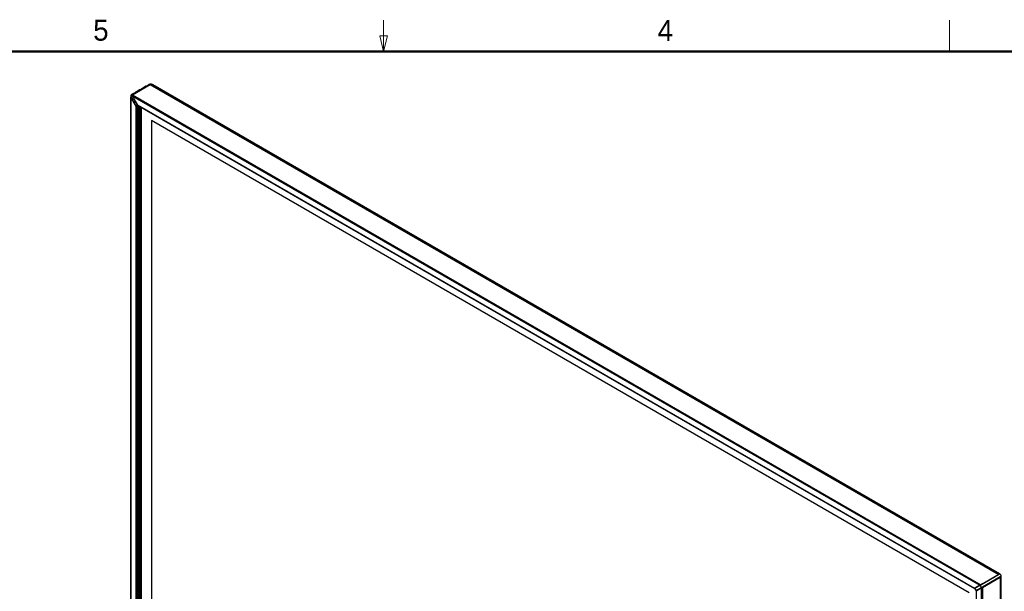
# Model space of a CAD drawing. Header units: millimetres. Extents: x 0 to 844, y -2 to 552.
# Tile 70 of 119: x 362 to 550, y 443 to 552. Entities that reach past the tile are written whole.
import ezdxf

# ---------------------------------------------------------------- set-up
doc = ezdxf.new("R2010")
doc.units = ezdxf.units.MM
doc.styles.add('SLDTEXTSTYLE0', font='ARIAL.TTF', dxfattribs={"width": 0.948})

msp = doc.modelspace()

# ---------------------------------------------------------------- linework, layer by layer
at = {"color": 7, "linetype": 'Continuous', "lineweight": 18}
for p, q in [((431.8, 546.1), (431.8, 552.1)), ((539.75, 546.1), (539.75, 552.1)), ((431.8, 546.1), (431.05, 549.1)), ((431.05, 549.1), (432.55, 549.1)), ((431.8, 546.1), (432.55, 549.1))]:
    msp.add_line(p, q, dxfattribs=at)
at = {"color": 7, "linetype": 'Continuous', "lineweight": 50}
msp.add_line((25.4, 546.1), (838.2, 546.1), dxfattribs=at)
at = {"color": 7, "linetype": 'Continuous', "lineweight": 25}
for p, q in [((383.886, 537.826), (387.29, 539.791)), ((387.29, 539.791), (549.141, 446.357)), ((549.327, 446.464), (387.739, 539.747)), ((383.542, 537.515), (383.542, 429.704)), ((384.562, 535.677), (383.586, 537.367)), ((383.586, 429.73), (383.586, 537.367)), ((383.604, 537.418), (383.605, 537.417)), ((383.867, 537.57), (383.904, 537.591)), ((383.867, 537.57), (383.868, 537.569)), ((383.886, 537.826), (545.736, 444.392)), ((383.886, 537.581), (545.524, 444.269)), ((383.886, 537.581), (384.862, 535.891)), ((384.854, 535.869), (384.42, 536.655)), ((384.562, 430.293), (384.562, 535.677)), ((384.68, 535.682), (384.734, 535.713)), ((384.731, 535.612), (384.703, 535.595)), ((384.703, 430.375), (384.703, 535.595)), ((384.723, 535.707), (384.731, 535.693)), ((384.731, 430.391), (384.731, 535.612)), ((384.746, 430.4), (384.746, 535.644)), ((384.854, 535.869), (384.824, 535.852)), ((384.862, 535.891), (544.548, 443.706)), ((384.932, 535.816), (544.519, 443.689)), ((385.067, 430.199), (385.067, 535.738)), ((385.414, 430.421), (385.414, 535.538)), ((385.552, 430.478), (385.552, 535.459)), ((387.512, 532.914), (387.51, 532.913)), ((543.498, 442.863), (387.51, 532.913)), ((387.51, 532.913), (387.51, 431.498)), ((543.5, 442.864), (387.512, 532.914)), ((545.732, 444.376), (549.129, 446.337)), ((549.141, 446.357), (545.736, 444.392)), ((549.141, 446.317), (545.744, 444.356)), ((549.176, 446.334), (545.779, 444.373)), ((546.009, 443.897), (549.406, 445.858)), ((549.418, 445.837), (546.021, 443.876)), ((546.036, 443.831), (549.441, 445.797)), ((549.439, 445.88), (546.041, 443.918)), ((546.713, 444.955), (548.127, 445.772)), ((548.427, 445.252), (547.013, 444.436)), ((548.127, 445.772), (548.693, 446.098)), ((548.367, 445.177), (548.367, 445.218)), ((548.388, 445.189), (548.388, 445.23)), ((548.993, 445.579), (548.427, 445.252)), ((548.427, 445.211), (548.427, 445.252)), ((548.993, 445.579), (549.41, 445.82)), ((548.993, 445.538), (548.993, 445.579)), ((549.085, 445.591), (549.086, 445.632)), ((549.193, 446.381), (549.11, 446.339)), ((549.138, 446.343), (549.11, 446.339)), ((549.129, 446.337), (549.138, 446.343)), ((549.141, 446.317), (549.129, 446.337)), ((549.176, 446.334), (549.141, 446.317)), ((549.23, 445.675), (549.231, 445.716)), ((549.231, 445.716), (549.41, 445.82)), ((549.305, 446.452), (549.282, 446.439)), ((549.304, 446.411), (549.292, 446.432)), ((549.406, 445.858), (549.439, 445.88)), ((549.406, 445.858), (549.418, 445.837)), ((549.487, 445.871), (549.41, 445.82)), ((549.427, 445.842), (549.41, 445.82)), ((549.441, 445.797), (549.441, 337.914)), ((549.581, 445.931), (549.569, 445.952)), ((549.627, 338.325), (549.627, 445.904)), ((544.571, 443.658), (544.545, 443.642)), ((544.548, 443.706), (545.524, 444.269)), ((544.577, 443.722), (544.548, 443.706)), ((544.549, 443.644), (544.578, 443.662)), ((544.552, 443.688), (544.57, 443.657)), ((545.559, 444.289), (544.56, 443.693)), ((544.56, 443.693), (544.578, 443.662)), ((545.576, 444.259), (544.578, 443.662)), ((545.517, 444.265), (544.647, 443.763)), ((544.714, 443.801), (544.728, 443.793)), ((544.826, 443.233), (545.841, 443.8)), ((544.843, 443.203), (545.859, 443.769)), ((545.824, 443.709), (544.848, 443.145)), ((545.576, 444.259), (545.541, 444.237)), ((545.542, 444.237), (545.541, 444.237)), ((545.577, 444.259), (545.542, 444.237)), ((545.56, 444.29), (545.559, 444.289)), ((545.576, 444.259), (545.559, 444.289)), ((546.147, 444.629), (545.56, 444.29)), ((545.576, 444.262), (545.56, 444.29)), ((545.744, 444.356), (545.732, 444.376)), ((545.744, 444.356), (545.779, 444.373)), ((545.805, 443.781), (545.842, 443.8)), ((545.805, 443.781), (545.841, 443.8)), ((545.805, 443.781), (545.805, 443.781)), ((545.824, 443.709), (545.824, 336.072)), ((545.841, 443.8), (545.842, 443.8)), ((545.841, 443.8), (545.859, 443.769)), ((545.86, 443.77), (545.844, 443.798)), ((545.86, 443.77), (546.447, 444.109)), ((546.041, 443.918), (546.009, 443.897)), ((546.009, 443.897), (546.021, 443.876)), ((546.036, 443.831), (546.036, 335.949)), ((546.147, 444.629), (546.713, 444.955)), ((546.388, 444.034), (546.388, 444.075)), ((546.408, 444.046), (546.408, 444.087)), ((547.013, 444.436), (546.447, 444.109)), ((546.447, 444.068), (546.447, 444.109)), ((547.013, 444.395), (547.013, 444.436)), ((547.961, 444.942), (547.961, 444.983)), ((548.004, 444.967), (548.004, 445.008)), ((544.791, 443.215), (544.818, 443.229)), ((544.826, 443.233), (544.795, 443.218)), ((544.817, 443.229), (544.835, 443.198)), ((544.826, 443.233), (544.843, 443.203)), ((544.848, 443.145), (544.848, 337.762)), ((545.014, 443.298), (545.014, 443.241))]:
    msp.add_line(p, q, dxfattribs=at)
at = {"color": 8, "linetype": 'Continuous', "lineweight": 25}
for p, q in [((387.272, 539.781), (387.255, 539.81)), ((383.858, 537.848), (383.876, 537.819)), ((383.868, 537.569), (383.887, 537.58)), ((384.854, 535.869), (384.87, 535.878)), ((384.926, 535.82), (384.926, 430.117)), ((384.956, 535.803), (384.956, 430.135)), ((385.055, 535.746), (385.055, 430.191)), ((385.072, 535.736), (385.072, 430.225)), ((385.102, 535.718), (385.102, 430.228)), ((385.402, 535.545), (385.402, 430.403)), ((385.419, 535.535), (385.419, 430.402)), ((385.45, 535.518), (385.45, 430.419)), ((385.539, 535.466), (385.539, 430.471)), ((544.736, 443.798), (544.721, 443.806)), ((545.845, 443.721), (545.845, 443.762)), ((545.987, 443.803), (545.987, 443.844)), ((547.931, 444.925), (547.931, 444.966)), ((545.022, 443.245), (545.022, 443.302))]:
    msp.add_line(p, q, dxfattribs=at)
at = {"color": 7, "linetype": 'Continuous', "lineweight": 25, "flags": 128}
for points in [[(387.255, 539.81), (386.678, 539.476), (386.082, 539.132), (385.485, 538.788), (384.661, 538.312), (383.858, 537.848)], [(383.605, 537.417), (383.771, 537.123), (383.936, 536.83), (384.102, 536.536), (384.268, 536.242), (384.547, 535.748)], [(383.868, 537.569), (384.031, 537.274), (384.194, 536.978), (384.357, 536.683), (384.52, 536.387), (384.794, 535.89)], [(549.441, 445.797), (549.512, 445.838), (549.567, 445.87), (549.605, 445.891), (549.624, 445.903), (549.627, 445.904)], [(545.541, 444.237), (545.37, 444.134), (545.199, 444.032), (545.027, 443.93), (544.856, 443.827), (544.568, 443.655)], [(545.805, 443.781), (545.63, 443.684), (545.456, 443.586), (545.282, 443.489), (545.107, 443.392), (544.814, 443.228)]]:
    msp.add_lwpolyline(points, dxfattribs=at)
at = {"color": 7, "linetype": 'Continuous', "lineweight": 25}
for centre, major_axis, ratio, start_param, end_param in [((387.739, 539.014), (-0.449, 0.778), 0.5773346, 5.4978278, 6.2831447), ((383.692, 537.428), (-0.106, 0.184), 0.5773346, 0.2346292, 1.5707557), ((383.992, 537.642), (-0.106, 0.184), 0.5773346, 6.2831447, 7.853941), ((384.632, 535.718), (-0.071, 0.122), 0.5773346, 1.5707557, 3.141552), ((384.696, 535.673), (-0.0354, 0.0612), 0.5773346, 3.141552, 4.7123483), ((384.932, 535.932), (-0.071, 0.122), 0.5773346, 1.5707557, 2.3562351), ((548.692, 446.098), (0.635, 0.367), 0.0000704, 6.0213453, 7.0685428), ((544.619, 443.747), (0.1, 0.058), 0.0000704, 2.3561538, 3.9269502), ((544.595, 443.713), (0.0432, 0.0252), 0.0071914, 2.5085825, 3.1415564), ((544.612, 443.742), (0.05, 0.0289), 0.0000704, 3.9269502, 5.4977465), ((545.552, 444.286), (0.05, 0.0289), 0.0000704, 1.4502305, 2.3561539), ((545.63, 444.33), (0.15, 0.087), 0.0000704, 0.7853575, 2.3561539), ((545.93, 443.77), (0.15, 0.087), 0.0000704, 0.7853575, 2.3561539), ((544.919, 443.186), (0.1, 0.0577), 0.0000704, 2.3561539, 3.141552), ((544.878, 443.223), (0.0434, 0.0248), 0.0070587, 3.1416282, 3.7746022)]:
    msp.add_ellipse(centre, major_axis=major_axis, ratio=ratio, start_param=start_param, end_param=end_param, dxfattribs=at)
at = {"color": 8, "linetype": 'Continuous', "lineweight": 25}
msp.add_ellipse((385.004, 535.52), major_axis=(-0.187, 0.342), ratio=0.5771565, start_param=0.1095822, end_param=0.6976995, dxfattribs=at)
at = {"color": 7, "linetype": 'Continuous', "lineweight": 25}
for points, knots in [([(387.645, 539.796), (387.596, 539.816), (387.499, 539.856), (387.346, 539.88), (387.179, 539.858), (387.022, 539.765), (386.845, 539.673), (386.584, 539.524), (386.115, 539.256), (385.573, 538.943), (385.046, 538.639), (384.669, 538.422), (384.344, 538.234), (384.083, 538.083), (383.907, 537.981), (383.797, 537.917), (383.736, 537.88), (383.687, 537.848), (383.637, 537.811), (383.588, 537.763), (383.557, 537.692), (383.549, 537.639), (383.545, 537.61)], [0, 0, 0, 0, 0.0285905, 0.0563234, 0.0836791, 0.1217296, 0.1619771, 0.2046075, 0.3105771, 0.5112618, 0.609865, 0.7094412, 0.7974163, 0.8545103, 0.9039933, 0.9258851, 0.9361988, 0.9465381, 0.9573613, 0.9692064, 0.9832426, 1, 1, 1, 1]), ([(387.677, 539.769), (387.63, 539.794), (387.536, 539.847), (387.384, 539.861), (387.297, 539.826), (387.255, 539.81)], [0, 0, 0, 0, 0.3306067, 0.6767486, 1, 1, 1, 1]), ([(383.55, 537.638), (383.549, 537.636), (383.542, 537.619), (383.544, 537.571), (383.557, 537.507), (383.579, 537.465), (383.588, 537.447)], [0, 0, 0, 0, 0.0292294, 0.3140055, 0.7091548, 1, 1, 1, 1]), ([(383.851, 537.599), (383.823, 537.608), (383.757, 537.631), (383.669, 537.61), (383.607, 537.544), (383.593, 537.476), (383.588, 537.447)], [0, 0, 0, 0, 0.2120633, 0.5, 0.7879367, 1, 1, 1, 1]), ([(383.588, 537.447), (383.59, 537.444), (383.593, 537.438), (383.598, 537.428), (383.602, 537.421), (383.604, 537.418)], [0, 0, 0, 0, 0.3168686, 0.6584341, 1, 1, 1, 1]), ([(383.858, 537.848), (383.848, 537.842), (383.827, 537.829), (383.809, 537.789), (383.804, 537.732), (383.818, 537.665), (383.84, 537.62), (383.851, 537.599)], [0, 0, 0, 0, 0.1413609, 0.3053219, 0.4943314, 0.7581967, 1, 1, 1, 1]), ([(383.851, 537.599), (383.853, 537.596), (383.856, 537.59), (383.862, 537.58), (383.865, 537.574), (383.867, 537.57)], [0, 0, 0, 0, 0.3150006, 0.6575, 1, 1, 1, 1]), ([(384.547, 535.748), (384.551, 535.76), (384.567, 535.809), (384.616, 535.872), (384.7, 535.906), (384.765, 535.895), (384.794, 535.89)], [0, 0, 0, 0, 0.1095159, 0.4310781, 0.7524606, 1, 1, 1, 1]), ([(384.578, 535.709), (384.576, 535.711), (384.573, 535.713), (384.568, 535.719), (384.561, 535.728), (384.555, 535.736), (384.55, 535.743), (384.548, 535.746), (384.547, 535.748)], [0, 0, 0, 0, 0.1203038, 0.2408282, 0.5027762, 0.7670755, 0.8834296, 1, 1, 1, 1]), ([(384.68, 535.682), (384.673, 535.679), (384.658, 535.673), (384.632, 535.676), (384.604, 535.687), (384.587, 535.702), (384.578, 535.709)], [0, 0, 0, 0, 0.2275442, 0.454164, 0.7022348, 1, 1, 1, 1]), ([(384.749, 535.749), (384.749, 535.747), (384.75, 535.741), (384.748, 535.733), (384.746, 535.726), (384.743, 535.721), (384.739, 535.716), (384.735, 535.714), (384.734, 535.713)], [0, 0, 0, 0, 0.1889859, 0.3828047, 0.5425515, 0.7066377, 0.8511683, 1, 1, 1, 1]), ([(384.75, 535.74), (384.751, 535.747), (384.755, 535.78), (384.769, 535.818), (384.788, 535.835), (384.794, 535.841)], [0, 0, 0, 0, 0.1461029, 0.6905521, 1, 1, 1, 1]), ([(384.759, 535.828), (384.77, 535.833), (384.789, 535.84), (384.831, 535.839), (384.86, 535.824), (384.868, 535.821)], [0, 0, 0, 0, 0.474393, 0.8679242, 1, 1, 1, 1]), ([(384.824, 535.852), (384.822, 535.853), (384.82, 535.856), (384.814, 535.862), (384.807, 535.87), (384.801, 535.878), (384.797, 535.885), (384.795, 535.889), (384.794, 535.89)], [0, 0, 0, 0, 0.1203133, 0.2408471, 0.5027952, 0.7670944, 0.8834391, 1, 1, 1, 1]), ([(384.927, 535.824), (384.919, 535.821), (384.905, 535.815), (384.88, 535.818), (384.851, 535.829), (384.834, 535.844), (384.824, 535.852)], [0, 0, 0, 0, 0.2219978, 0.4431672, 0.6895554, 1, 1, 1, 1]), ([(384.905, 535.842), (384.904, 535.841), (384.899, 535.839), (384.887, 535.841), (384.873, 535.847), (384.862, 535.857), (384.857, 535.865), (384.854, 535.869)], [0, 0, 0, 0, 0.0654242, 0.3173542, 0.5692884, 0.8212319, 1, 1, 1, 1]), ([(549.138, 446.343), (549.169, 446.361), (549.215, 446.388), (549.256, 446.411), (549.283, 446.427), (549.285, 446.428), (549.286, 446.428)], [0, 0, 0, 0, 0.3384291, 0.505484, 0.725658, 1, 1, 1, 1]), ([(549.304, 446.411), (549.3, 446.409), (549.295, 446.405), (549.237, 446.372), (549.173, 446.335), (549.141, 446.317)], [0, 0, 0, 0, 0.3920953, 0.6974081, 1, 1, 1, 1]), ([(549.357, 446.439), (549.355, 446.438), (549.35, 446.435), (549.281, 446.395), (549.21, 446.354), (549.176, 446.334)], [0, 0, 0, 0, 0.3983666, 0.7191639, 1, 1, 1, 1]), ([(549.366, 446.444), (549.356, 446.438), (549.335, 446.427), (549.315, 446.416), (549.304, 446.411)], [0, 0, 0, 0, 0.5000003, 1, 1, 1, 1]), ([(549.625, 445.982), (549.619, 446.026), (549.606, 446.112), (549.546, 446.245), (549.461, 446.363), (549.393, 446.417), (549.359, 446.444)], [0, 0, 0, 0, 0.25107023, 0.50001397, 0.74895074, 1, 1, 1, 1]), ([(549.406, 445.858), (549.445, 445.88), (549.525, 445.926), (549.567, 445.951), (549.566, 445.95), (549.566, 445.95)], [0, 0, 0, 0, 0.3827844, 0.7766952, 1, 1, 1, 1]), ([(549.427, 445.842), (549.425, 445.841), (549.422, 445.839), (549.419, 445.838), (549.418, 445.837)], [0, 0, 0, 0, 0.4999257, 1, 1, 1, 1]), ([(549.579, 445.93), (549.579, 445.93), (549.579, 445.93), (549.564, 445.921), (549.538, 445.906), (549.497, 445.882), (549.454, 445.858), (549.427, 445.842)], [0, 0, 0, 0, 0.1159616, 0.3475546, 0.5420593, 0.7148352, 1, 1, 1, 1]), ([(549.617, 445.982), (549.616, 445.982), (549.615, 445.981), (549.548, 445.943), (549.475, 445.9), (549.439, 445.88)], [0, 0, 0, 0, 0.372592, 0.6970234, 1, 1, 1, 1]), ([(549.487, 445.871), (549.493, 445.874), (549.501, 445.879), (549.511, 445.885), (549.516, 445.889), (549.52, 445.891), (549.523, 445.893), (549.526, 445.895), (549.53, 445.898), (549.54, 445.904), (549.561, 445.918), (549.576, 445.928), (549.587, 445.935)], [0, 0, 0, 0, 0.2605809, 0.3598, 0.399844, 0.4177255, 0.4349224, 0.4524817, 0.4713582, 0.5154881, 0.6366578, 1, 1, 1, 1]), ([(549.569, 445.952), (549.579, 445.958), (549.599, 445.971), (549.619, 445.983), (549.628, 445.989)], [0, 0, 0, 0, 0.4999997, 1, 1, 1, 1]), ([(544.545, 443.642), (544.545, 443.642), (544.543, 443.641), (544.546, 443.643), (544.549, 443.644)], [0, 0, 0, 0, 0.0446256, 1, 1, 1, 1]), ([(544.544, 443.64), (544.553, 443.633), (544.586, 443.61), (544.644, 443.547), (544.707, 443.457), (544.755, 443.357), (544.783, 443.272), (544.788, 443.229), (544.789, 443.215)], [0, 0, 0, 0, 0.08018463, 0.28264824, 0.48999942, 0.6985599, 0.90607028, 1, 1, 1, 1]), ([(544.549, 443.644), (544.55, 443.645), (544.551, 443.645), (544.553, 443.646), (544.557, 443.649), (544.561, 443.651), (544.565, 443.653), (544.567, 443.654), (544.568, 443.655)], [0, 0, 0, 0, 0.1203038, 0.2408282, 0.5027762, 0.7670755, 0.8834296, 1, 1, 1, 1]), ([(544.568, 443.655), (544.58, 443.643), (544.63, 443.597), (544.709, 443.494), (544.781, 443.356), (544.804, 443.267), (544.814, 443.228)], [0, 0, 0, 0, 0.1095159, 0.4310781, 0.7524606, 1, 1, 1, 1]), ([(544.578, 443.662), (544.575, 443.661), (544.572, 443.659), (544.571, 443.658), (544.571, 443.658)], [0, 0, 0, 0, 0.8120726, 1, 1, 1, 1]), ([(545.559, 444.247), (545.557, 444.246), (545.554, 444.244), (545.548, 444.241), (545.544, 444.238), (545.542, 444.237)], [0, 0, 0, 0, 0.3168686, 0.6584341, 1, 1, 1, 1]), ([(545.779, 444.373), (545.766, 444.366), (545.742, 444.352), (545.696, 444.325), (545.644, 444.295), (545.595, 444.268), (545.57, 444.253), (545.559, 444.247)], [0, 0, 0, 0, 0.16980043, 0.32606558, 0.52376461, 0.79808765, 1, 1, 1, 1]), ([(545.822, 443.791), (545.817, 443.826), (545.803, 443.91), (545.741, 444.048), (545.653, 444.171), (545.587, 444.224), (545.559, 444.247)], [0, 0, 0, 0, 0.2120633, 0.5, 0.7879367, 1, 1, 1, 1]), ([(545.56, 444.29), (545.577, 444.298), (545.606, 444.311), (545.655, 444.335), (545.689, 444.353), (545.715, 444.367), (545.727, 444.373), (545.732, 444.376)], [0, 0, 0, 0, 0.394286, 0.6285723, 0.7931438, 0.9093998, 1, 1, 1, 1]), ([(545.577, 444.259), (545.577, 444.259), (545.577, 444.259), (545.577, 444.259), (545.576, 444.259), (545.576, 444.259), (545.576, 444.259)], [0, 0, 0, 0, 0.2499981, 0.499997, 0.7499981, 1, 1, 1, 1]), ([(545.744, 444.356), (545.738, 444.353), (545.727, 444.346), (545.697, 444.329), (545.657, 444.305), (545.612, 444.28), (545.589, 444.266), (545.577, 444.259)], [0, 0, 0, 0, 0.0943091, 0.1991632, 0.445007, 0.7162525, 1, 1, 1, 1]), ([(545.822, 443.791), (545.82, 443.79), (545.817, 443.788), (545.811, 443.785), (545.807, 443.782), (545.805, 443.781)], [0, 0, 0, 0, 0.31500057, 0.65750004, 1, 1, 1, 1]), ([(546.041, 443.918), (546.031, 443.912), (546.009, 443.9), (545.965, 443.874), (545.914, 443.845), (545.863, 443.815), (545.835, 443.799), (545.822, 443.791)], [0, 0, 0, 0, 0.1413609, 0.3053219, 0.4943314, 0.7581967, 1, 1, 1, 1]), ([(545.842, 443.8), (545.854, 443.807), (545.877, 443.82), (545.915, 443.843), (545.948, 443.861), (545.971, 443.875), (545.992, 443.887), (546.003, 443.894), (546.009, 443.897)], [0, 0, 0, 0, 0.2791201, 0.5542544, 0.6832489, 0.8010988, 0.905815, 1, 1, 1, 1]), ([(545.859, 443.769), (545.859, 443.77), (545.859, 443.77), (545.859, 443.77), (545.859, 443.77), (545.859, 443.77), (545.86, 443.77)], [0, 0, 0, 0, 0.2499981, 0.499997, 0.7499981, 1, 1, 1, 1]), ([(546.021, 443.876), (546.015, 443.872), (546.002, 443.864), (545.974, 443.847), (545.936, 443.823), (545.894, 443.795), (545.871, 443.778), (545.86, 443.77)], [0, 0, 0, 0, 0.1029962, 0.2292432, 0.4178722, 0.7099169, 1, 1, 1, 1]), ([(544.791, 443.215), (544.791, 443.215), (544.789, 443.214), (544.792, 443.216), (544.795, 443.218)], [0, 0, 0, 0, 0.005887, 1, 1, 1, 1]), ([(544.795, 443.218), (544.796, 443.218), (544.797, 443.218), (544.799, 443.22), (544.803, 443.222), (544.807, 443.224), (544.811, 443.227), (544.813, 443.228), (544.814, 443.228)], [0, 0, 0, 0, 0.1203133, 0.2408471, 0.5027952, 0.7670944, 0.8834391, 1, 1, 1, 1]), ([(544.819, 443.229), (544.819, 443.23), (544.82, 443.23), (544.824, 443.232), (544.826, 443.233)], [0, 0, 0, 0, 0.4319628, 1, 1, 1, 1])]:
    msp.add_open_spline(points, degree=3, knots=knots, dxfattribs=at)
at = {"color": 8, "linetype": 'Continuous', "lineweight": 25}
msp.add_open_spline([(384.761, 535.825), (384.756, 535.824), (384.726, 535.814), (384.695, 535.764), (384.685, 535.707), (384.68, 535.682)], degree=3, knots=[0, 0, 0, 0, 0.1043739, 0.59840459, 1, 1, 1, 1], dxfattribs=at)

# ---------------------------------------------------------------- texts
at = {"color": 7, "linetype": 'Continuous', "lineweight": 0, "char_height": 4, "attachment_point": 2, "style": 'SLDTEXTSTYLE0'}
for s, insert in [('5', (377.858, 552.159)), ('4', (485.531, 552.093))]:
    msp.add_mtext(s, dxfattribs=dict(at, insert=insert))

doc.saveas('drawing.dxf')
